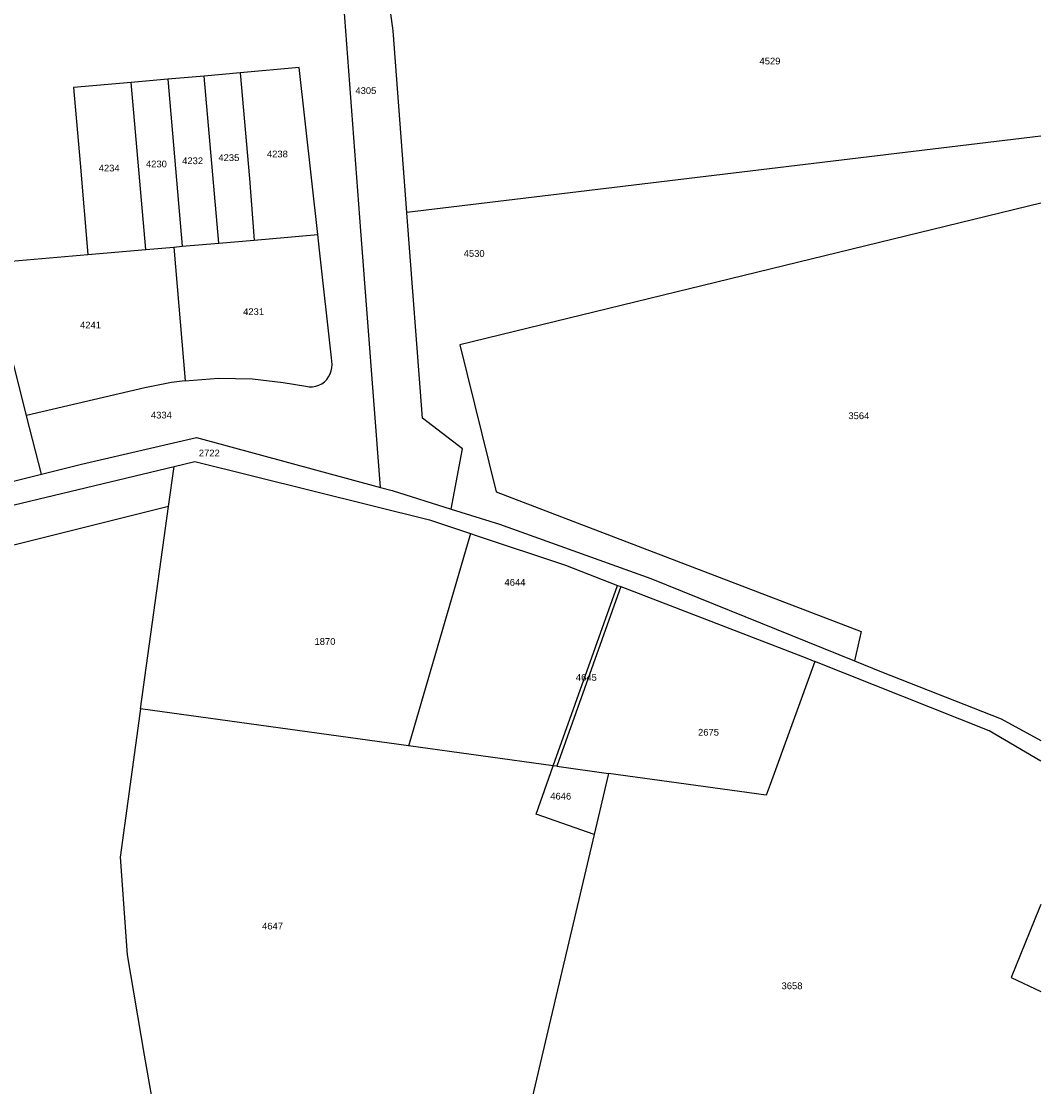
# Model space of a CAD drawing. Header units: metres. Extents: x 174165 to 174891, y 461922 to 462936.
# Tile 22 of 23: x 174739 to 174890, y 462586 to 462744. Entities that reach past the tile are written whole.
import ezdxf

# ---------------------------------------------------------------- set-up
doc = ezdxf.new("R2010")
doc.units = ezdxf.units.M
for name, color, linetype in [('B-XX-KG-GRENS_PERCEEL-G', 213, 'Continuous'), ('B-XX-KG-GRENS_PERCEEL-T20', 213, 'Continuous'), ('N-PV-KG-GRENS_PERCEEL-G', 1, 'Continuous')]:
    doc.layers.add(name, color=color, linetype=linetype)
doc.styles.add('NLCS-ISO-M500-T20', font='NLCS-ISO.ttf', dxfattribs={"height": 1})

msp = doc.modelspace()

# ---------------------------------------------------------------- linework, layer by layer
at = {"layer": 'B-XX-KG-GRENS_PERCEEL-G', "lineweight": -3, "flags": 128}
for points in [[(174792.19, 462674.77), (174789.3, 462712.85), (174785.85, 462758.4), (174778.34, 462757.75), (174778.32, 462757.74)], [(174796.11, 462715.58), (174794.08, 462742.5), (174793.4, 462747.69)], [(174782.9, 462712.31), (174780.12, 462737.06), (174771.39, 462736.29)], [(174760.65, 462735.35), (174755.19, 462734.87)], [(174766.05, 462735.82), (174764.87, 462735.72), (174760.65, 462735.35)], [(174760.65, 462735.35), (174762.79, 462710.55)], [(174771.39, 462736.29), (174766.05, 462735.82)], [(174768.19, 462711.02), (174766.05, 462735.82)], [(174771.39, 462736.29), (174772.74, 462720.59), (174773.46, 462711.48)], [(174755.19, 462734.87), (174746.62, 462734.12)], [(174746.62, 462734.12), (174747.61, 462722.88), (174748.79, 462709.33)], [(174757.4, 462710.08), (174755.19, 462734.87)], [(174890.18, 462726.9), (174796.11, 462715.58)], [(174890.18, 462716.96), (174803.96, 462695.9), (174809.39, 462674.12), (174863.52, 462653.39), (174862.54, 462649.03)], [(174796.12, 462715.52), (174796.11, 462715.58)], [(174802.71, 462671.54), (174804.35, 462680.51), (174798.43, 462685.05), (174796.12, 462715.52)], [(174768.19, 462711.02), (174773.46, 462711.48)], [(174773.46, 462711.48), (174782.9, 462712.31)], [(174784.92, 462693.99), (174783.17, 462709.95), (174782.9, 462712.31)], [(174748.79, 462709.33), (174757.4, 462710.08)], [(174757.4, 462710.08), (174761.51, 462710.44)], [(174761.51, 462710.44), (174762.79, 462710.55)], [(174761.51, 462710.44), (174763.22, 462690.6)], [(174762.79, 462710.55), (174768.19, 462711.02)], [(174733.93, 462708.03), (174748.79, 462709.33)], [(174739.67, 462685.42), (174733.93, 462708.03)], [(174763.22, 462690.6), (174768.17, 462690.98), (174773.2, 462690.87), (174777.78, 462690.31), (174781.14, 462689.77), (174781.62, 462689.7), (174782.11, 462689.7), (174782.59, 462689.78), (174783.05, 462689.93), (174783.49, 462690.15), (174783.88, 462690.43), (174784.22, 462690.78), (174784.5, 462691.17), (174784.73, 462691.6), (174784.9, 462692.05), (174785, 462692.53), (174785.03, 462693.01), (174784.92, 462693.99)], [(174763.22, 462690.6), (174763.15, 462690.59), (174761.17, 462690.31), (174759.2, 462689.96), (174757.24, 462689.56), (174739.67, 462685.42)], [(174739.68, 462685.4), (174739.67, 462685.42)], [(174741.89, 462676.72), (174739.68, 462685.4)], [(174741.89, 462676.72), (174747.83, 462678.19), (174764.9, 462682.17), (174792.19, 462674.77)], [(174761.57, 462677.89), (174764.65, 462678.61), (174799.47, 462669.96), (174805.54, 462667.93)], [(174629.03, 462647.02), (174696.28, 462662.24), (174761.57, 462677.89)], [(174733.78, 462674.71), (174741.89, 462676.72)], [(174760.75, 462671.92), (174761.57, 462677.89)], [(174792.19, 462674.77), (174793.91, 462674.31), (174802.71, 462671.54)], [(174756.61, 462641.88), (174760.75, 462671.92)], [(174802.71, 462671.54), (174809.88, 462669.29), (174832.3, 462661.24), (174862.54, 462649.03)], [(174805.54, 462667.93), (174796.45, 462636.71)], [(174805.54, 462667.93), (174806.39, 462667.64), (174819.64, 462663.21), (174827.39, 462660.22)], [(174817.83, 462633.45), (174827.39, 462660.22)], [(174827.86, 462660.04), (174818.37, 462633.37)], [(174827.39, 462660.22), (174827.71, 462660.1), (174827.86, 462660.04)], [(174827.86, 462660.04), (174855.49, 462649.41), (174856.66, 462648.94)], [(174856.66, 462648.94), (174850.04, 462630.69), (174849.45, 462629.09), (174826.02, 462632.32)], [(174890.18, 462634.15), (174882.55, 462638.63), (174856.66, 462648.94)], [(174862.54, 462649.03), (174866.55, 462647.41), (174884.33, 462640.41), (174890.18, 462637.2)], [(174756.61, 462641.88), (174756.51, 462641.2), (174753.58, 462619.88), (174754.6, 462605.41), (174757.15, 462590.48), (174758.35, 462583.46)], [(174796.36, 462636.4), (174756.61, 462641.88)], [(174796.45, 462636.71), (174796.36, 462636.4)], [(174817.83, 462633.45), (174796.36, 462636.4)], [(174823.89, 462623.26), (174815.28, 462626.29), (174817.83, 462633.45)], [(174818.37, 462633.37), (174817.83, 462633.45)], [(174818.37, 462633.37), (174826.02, 462632.32)], [(174826.02, 462632.32), (174823.89, 462623.26)], [(174823.89, 462623.26), (174817.04, 462594.13)], [(174890.18, 462612.85), (174889.95, 462612.26), (174885.77, 462602.02)], [(174885.77, 462602.02), (174890.18, 462599.95)], [(174817.04, 462594.13), (174812.52, 462574.94)]]:
    msp.add_lwpolyline(points, dxfattribs=at)
at = {"layer": 'N-PV-KG-GRENS_PERCEEL-G', "lineweight": -3, "flags": 128}
msp.add_lwpolyline([(174760.75, 462671.92), (174729.42, 462664.09), (174709.4, 462658.92), (174698.79, 462656.3), (174687.84, 462653.73), (174676.83, 462651.44), (174629.77, 462642.2)], dxfattribs=at)

# ---------------------------------------------------------------- texts
at = {"layer": 'B-XX-KG-GRENS_PERCEEL-T20', "lineweight": -3, "char_height": 1, "width": 6, "attachment_point": 5, "style": 'NLCS-ISO-M500-T20'}
for s, insert in [('{\\fArial|b0|i0;4529}', (174850, 462738.03)), ('{\\fArial|b0|i0;4305}', (174790.03, 462733.65)), ('{\\fArial|b0|i0;4235}', (174769.7, 462723.7)), ('{\\fArial|b0|i0;4238}', (174776.9, 462724.24)), ('{\\fArial|b0|i0;4234}', (174751.94, 462722.15)), ('{\\fArial|b0|i0;4230}', (174758.95, 462722.76)), ('{\\fArial|b0|i0;4232}', (174764.32, 462723.23)), ('{\\fArial|b0|i0;4530}', (174806.1, 462709.48)), ('{\\fArial|b0|i0;4231}', (174773.37, 462700.84)), ('{\\fArial|b0|i0;4241}', (174749.17, 462698.86)), ('{\\fArial|b0|i0;4334}', (174759.69, 462685.49)), ('{\\fArial|b0|i0;3564}', (174863.19, 462685.39)), ('{\\fArial|b0|i0;2722}', (174766.8, 462679.87)), ('{\\fArial|b0|i0;4644}', (174812.16, 462660.67)), ('{\\fArial|b0|i0;1870}', (174783.96, 462651.89)), ('{\\fArial|b0|i0;4645}', (174822.75, 462646.56)), ('{\\fArial|b0|i0;2675}', (174840.88, 462638.42)), ('{\\fArial|b0|i0;4646}', (174818.95, 462628.93)), ('{\\fArial|b0|i0;4647}', (174776.18, 462609.65)), ('{\\fArial|b0|i0;3658}', (174853.27, 462600.79))]:
    msp.add_mtext(s, dxfattribs=dict(at, insert=insert))

doc.saveas('drawing.dxf')
